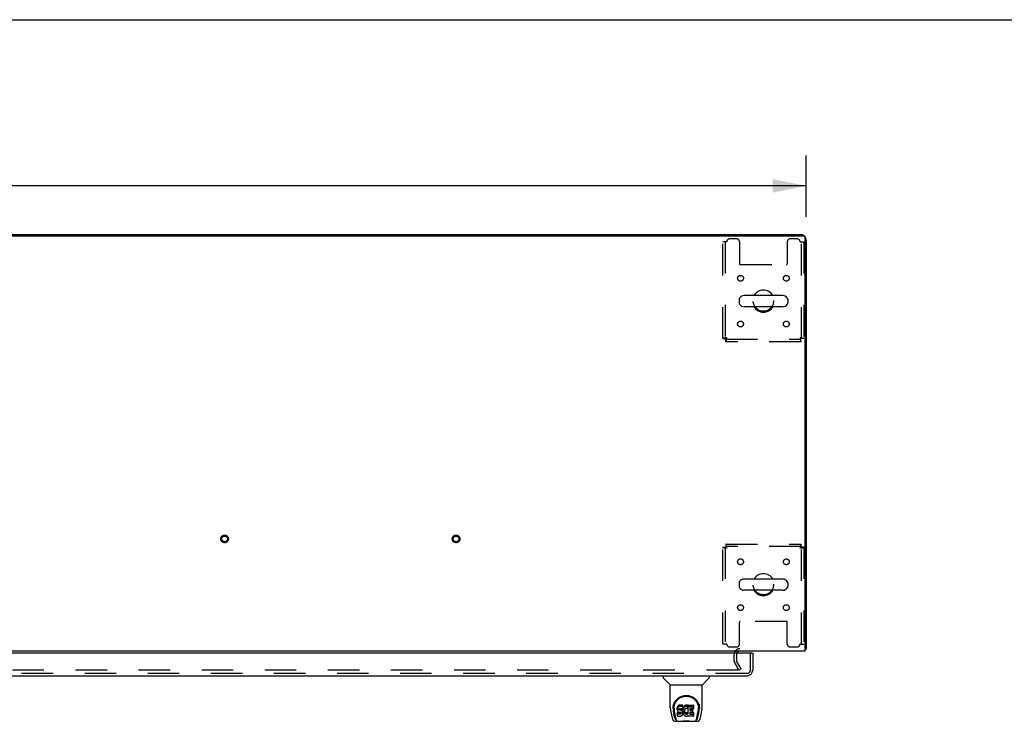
# Model space of a CAD drawing. Header units: inches. Extents: x 0 to 248, y 0 to 160.
# Tile 67 of 73: x 91 to 133, y 130 to 160. Entities that reach past the tile are written whole.
import ezdxf

# ---------------------------------------------------------------- set-up
doc = ezdxf.new("R2010")
doc.units = ezdxf.units.IN
doc.header["$LTSCALE"] = 13.627625
doc.header["$MEASUREMENT"] = 0
doc.linetypes.add('HIDDEN', pattern=[0.2, 0.1, -0.1])
doc.layers.get('0').update_dxf_attribs({"linetype": 'CONTINUOUS'})
for name, color, linetype in [('DEFAULT_2', 8, 'HIDDEN'), ('DIMENSIONS', 7, 'CONTINUOUS'), ('RIGHTHAND_DOOR_ASSEMBLY', 7, 'CONTINUOUS')]:
    doc.layers.add(name, color=color, linetype=linetype)
doc.styles.get("Standard").update_dxf_attribs({"font": 'arial.ttf'})
doc.dimstyles.new('DIMSTYLE_1', dxfattribs={"dimtxt": 1.093125, "dimasz": 1.4575, "dimexe": 0.09, "dimexo": 0.07, "dimgap": 0.0375, "dimtad": 0, "dimtih": 1, "dimtoh": 1, "dimzin": 4, "dimdsep": 46, "dimtxsty": 'Standard', "dimblk": '_FILLED', "dimblk1": '_FILLED', "dimblk2": '_FILLED', "dimcen": 0.09, "dimadec": 3, "dimazin": 1, "dimtfac": 1, "dimtdec": 3, "dimtofl": 0, "dimtmove": 0, "dimatfit": 3, "dimldrblk": '_FILLED', "dimfxl": 0, "dimtolj": 1, "dimtzin": 4, "dimarcsym": 0})

# ---------------------------------------------------------------- blocks, each defined once
blk = doc.blocks.new('_FILLED')
at = {"color": 0, "linetype": 'ByBlock'}
blk.add_solid([(0, 0), (-1, 0.2), (-1, -0.2)], dxfattribs=at)
blk = doc.blocks.new('*D1')
at = {"layer": 'DIMENSIONS', "color": 2, "linetype": 'Continuous'}
for p, q in [((47.081, 151.814), (47.081, 154.456)), ((124.831, 151.814), (124.831, 154.456)), ((47.081, 153.144), (83.5, 153.144)), ((124.831, 153.144), (88.413, 153.144))]:
    blk.add_line(p, q, dxfattribs=at)
at = {"layer": 'DIMENSIONS', "color": 2, "linetype": 'Continuous', "xscale": 1.4575, "yscale": 1.4575, "zscale": 1.4575, "rotation": 180}
blk.add_blockref('_FILLED', (47.081, 153.144), dxfattribs=at)
at = {"layer": 'DIMENSIONS', "color": 2, "linetype": 'Continuous', "xscale": 1.4575, "yscale": 1.4575, "zscale": 1.4575}
blk.add_blockref('_FILLED', (124.831, 153.144), dxfattribs=at)
at = {"layer": 'DIMENSIONS', "color": 2, "linetype": 'Continuous', "insert": (85.956, 153.69), "char_height": 1.0931, "width": 3.81984, "attachment_point": 2, "line_spacing_factor": 0.9}
blk.add_mtext('77.75', dxfattribs=at)

msp = doc.modelspace()

# ---------------------------------------------------------------- linework, layer by layer
at = {"color": 7, "linetype": 'Continuous'}
for p, q in [((0, 160.325), (247.775, 160.325)), ((54.581, 151.04), (117.331, 151.04)), ((117.331, 151.04), (117.331, 150.988)), ((121.923, 148.229), (121.923, 148.101)), ((123.809, 148.407), (122.146, 148.407)), ((124.031, 148.229), (124.031, 148.101)), ((123.809, 147.924), (122.146, 147.924)), ((123.809, 136.157), (122.146, 136.157)), ((121.923, 135.979), (121.923, 135.851)), ((124.031, 135.979), (124.031, 135.851)), ((123.809, 135.674), (122.146, 135.674)), ((124.779, 133.144), (124.831, 133.144))]:
    msp.add_line(p, q, dxfattribs=at)
at = {"color": 3, "linetype": 'Continuous'}
for p, q in [((117.331, 151.04), (124.585, 151.04)), ((47.193, 150.988), (124.719, 150.988)), ((124.779, 133.04), (124.779, 150.928)), ((124.831, 150.794), (124.831, 133.144)), ((124.779, 133.04), (47.133, 133.04))]:
    msp.add_line(p, q, dxfattribs=at)
for points in [[(124.779, 133.124), (124.781, 133.125), (124.785, 133.126), (124.789, 133.127), (124.793, 133.128), (124.797, 133.129)], [(124.797, 133.129), (124.804, 133.13), (124.807, 133.131), (124.81, 133.131), (124.813, 133.132), (124.816, 133.133), (124.819, 133.134), (124.821, 133.134), (124.823, 133.135), (124.825, 133.136), (124.827, 133.137), (124.828, 133.138), (124.829, 133.139), (124.83, 133.14), (124.831, 133.142), (124.831, 133.143), (124.831, 133.144)]]:
    msp.add_lwpolyline(points, dxfattribs=at)
for centre, radius, start, end in [((124.585, 150.794), 0.246, 50.5384, 90), ((124.719, 150.928), 0.06, 0, 90), ((124.585, 150.794), 0.246, 0, 39.4624), ((121.953, 132.898), 0.142, 90, 153.5225)]:
    msp.add_arc(centre, radius, start, end, dxfattribs=at)
at = {"color": 7, "linetype": 'Continuous'}
for centre, radius, start, end in [((122.977, 148.165), 0.475, 30.5571, 149.4429), ((122.048, 148.229), 0.125, 146.8152, 180), ((122.048, 148.101), 0.125, 180, 213.1848), ((122.146, 148.165), 0.241, 90, 146.8152), ((123.809, 148.165), 0.241, 33.1848, 90), ((123.906, 148.229), 0.125, 0, 33.1848), ((123.906, 148.101), 0.125, 326.8152, 360), ((122.146, 148.165), 0.241, 213.1848, 270), ((122.977, 148.165), 0.475, 210.5571, 329.4429), ((123.809, 148.165), 0.241, 270, 326.8152), ((122.146, 135.915), 0.241, 90, 146.8152), ((122.977, 135.915), 0.475, 30.5571, 149.4429), ((123.809, 135.915), 0.241, 33.1848, 90), ((122.048, 135.979), 0.125, 146.8152, 180), ((122.048, 135.851), 0.125, 180, 213.1848), ((122.146, 135.915), 0.241, 213.1848, 270), ((123.809, 135.915), 0.241, 270, 326.8152), ((123.906, 135.979), 0.125, 0, 33.1848), ((123.906, 135.851), 0.125, 326.8152, 360), ((122.977, 135.915), 0.475, 210.5571, 329.4429)]:
    msp.add_arc(centre, radius, start, end, dxfattribs=at)
at = {"layer": 'DEFAULT_2', "color": 8, "linetype": 'HIDDEN'}
for p, q in [((121.394, 150.728), (121.227, 150.728)), ((121.227, 146.549), (121.227, 150.728)), ((121.331, 150.728), (121.331, 146.549)), ((121.821, 150.853), (121.519, 150.853)), ((121.946, 150.728), (121.946, 149.783)), ((124.009, 150.728), (124.009, 149.783)), ((124.435, 150.853), (124.134, 150.853)), ((124.56, 150.728), (124.727, 150.728)), ((124.623, 146.549), (124.623, 150.728)), ((124.727, 150.728), (124.727, 146.549)), ((121.976, 149.753), (123.979, 149.753)), ((121.227, 146.549), (121.331, 146.549)), ((121.361, 146.519), (124.593, 146.519)), ((121.361, 146.415), (121.361, 146.519)), ((124.593, 146.415), (121.361, 146.415)), ((124.593, 146.415), (124.593, 146.519)), ((124.727, 146.549), (124.623, 146.549)), ((121.227, 137.531), (121.331, 137.531)), ((121.227, 133.353), (121.227, 137.531)), ((121.331, 137.531), (121.331, 133.353)), ((121.361, 137.665), (124.593, 137.665)), ((121.361, 137.665), (121.361, 137.561)), ((124.593, 137.561), (121.361, 137.561)), ((124.593, 137.665), (124.593, 137.561)), ((124.727, 137.531), (124.623, 137.531)), ((124.623, 133.353), (124.623, 137.531)), ((124.727, 137.531), (124.727, 133.353)), ((121.946, 133.353), (121.946, 134.298)), ((123.979, 134.328), (121.976, 134.328)), ((124.009, 133.353), (124.009, 134.298)), ((121.394, 133.353), (121.227, 133.353)), ((121.519, 133.228), (121.821, 133.228)), ((124.134, 133.228), (124.435, 133.228)), ((124.56, 133.353), (124.727, 133.353)), ((121.706, 132.898), (121.706, 132.636)), ((121.81, 132.898), (121.81, 132.636)), ((121.921, 132.228), (121.725, 132.567)), ((122.011, 132.28), (121.815, 132.619)), ((121.875, 132.228), (87.425, 132.228)), ((122.011, 132.28), (121.921, 132.228))]:
    msp.add_line(p, q, dxfattribs=at)
for points in [[(121.394, 146.582), (121.376, 146.58), (121.357, 146.578), (121.339, 146.575), (121.322, 146.573), (121.305, 146.57), (121.29, 146.568), (121.276, 146.566), (121.264, 146.563), (121.253, 146.561), (121.244, 146.559), (121.237, 146.556), (121.231, 146.554), (121.228, 146.552), (121.227, 146.549)], [(121.394, 146.582), (121.387, 146.58), (121.38, 146.578), (121.373, 146.575), (121.367, 146.573), (121.361, 146.57), (121.355, 146.568), (121.35, 146.566), (121.345, 146.563), (121.341, 146.561), (121.338, 146.559), (121.335, 146.556), (121.333, 146.554), (121.332, 146.552), (121.331, 146.549)], [(121.361, 146.519), (121.364, 146.52), (121.366, 146.521), (121.368, 146.523), (121.371, 146.525), (121.373, 146.529), (121.375, 146.533), (121.378, 146.538), (121.38, 146.543), (121.382, 146.549), (121.385, 146.555), (121.387, 146.561), (121.39, 146.568), (121.392, 146.575), (121.394, 146.582)], [(121.361, 146.415), (121.364, 146.416), (121.366, 146.419), (121.368, 146.425), (121.371, 146.432), (121.373, 146.441), (121.375, 146.452), (121.378, 146.464), (121.38, 146.478), (121.382, 146.493), (121.385, 146.51), (121.387, 146.527), (121.39, 146.545), (121.392, 146.564), (121.394, 146.582)], [(124.727, 146.549), (124.726, 146.552), (124.723, 146.554), (124.718, 146.556), (124.711, 146.559), (124.702, 146.561), (124.691, 146.563), (124.678, 146.566), (124.664, 146.568), (124.649, 146.57), (124.633, 146.573), (124.615, 146.575), (124.597, 146.578), (124.579, 146.58), (124.56, 146.582)], [(124.56, 146.582), (124.563, 146.575), (124.565, 146.568), (124.567, 146.561), (124.57, 146.555), (124.572, 146.549), (124.574, 146.543), (124.577, 146.538), (124.579, 146.533), (124.581, 146.529), (124.584, 146.525), (124.586, 146.523), (124.589, 146.521), (124.591, 146.52), (124.593, 146.519)], [(124.623, 146.549), (124.623, 146.552), (124.622, 146.554), (124.62, 146.556), (124.617, 146.559), (124.614, 146.561), (124.61, 146.563), (124.605, 146.566), (124.6, 146.568), (124.594, 146.57), (124.588, 146.573), (124.581, 146.575), (124.574, 146.578), (124.567, 146.58), (124.56, 146.582)], [(124.56, 146.582), (124.563, 146.564), (124.565, 146.545), (124.567, 146.527), (124.57, 146.51), (124.572, 146.493), (124.574, 146.478), (124.577, 146.464), (124.579, 146.452), (124.581, 146.441), (124.584, 146.432), (124.586, 146.425), (124.589, 146.419), (124.591, 146.416), (124.593, 146.415)], [(121.227, 137.531), (121.228, 137.529), (121.231, 137.527), (121.237, 137.524), (121.244, 137.522), (121.253, 137.519), (121.264, 137.517), (121.276, 137.515), (121.29, 137.512), (121.305, 137.51), (121.322, 137.508), (121.339, 137.505), (121.357, 137.503), (121.376, 137.501), (121.394, 137.498)], [(121.331, 137.531), (121.332, 137.529), (121.333, 137.527), (121.335, 137.524), (121.338, 137.522), (121.341, 137.519), (121.345, 137.517), (121.35, 137.515), (121.355, 137.512), (121.361, 137.51), (121.367, 137.508), (121.373, 137.505), (121.38, 137.503), (121.387, 137.501), (121.394, 137.498)], [(121.394, 137.498), (121.392, 137.517), (121.39, 137.535), (121.387, 137.553), (121.385, 137.571), (121.382, 137.587), (121.38, 137.602), (121.378, 137.616), (121.375, 137.629), (121.373, 137.64), (121.371, 137.649), (121.368, 137.656), (121.366, 137.661), (121.364, 137.664), (121.361, 137.665)], [(121.394, 137.498), (121.392, 137.505), (121.39, 137.512), (121.387, 137.519), (121.385, 137.526), (121.382, 137.532), (121.38, 137.538), (121.378, 137.543), (121.375, 137.547), (121.373, 137.552), (121.371, 137.555), (121.368, 137.558), (121.366, 137.56), (121.364, 137.561), (121.361, 137.561)], [(124.593, 137.665), (124.591, 137.664), (124.589, 137.661), (124.586, 137.656), (124.584, 137.649), (124.581, 137.64), (124.579, 137.629), (124.577, 137.616), (124.574, 137.602), (124.572, 137.587), (124.57, 137.571), (124.567, 137.553), (124.565, 137.535), (124.563, 137.517), (124.56, 137.498)], [(124.593, 137.561), (124.591, 137.561), (124.589, 137.56), (124.586, 137.558), (124.584, 137.555), (124.581, 137.552), (124.579, 137.547), (124.577, 137.543), (124.574, 137.538), (124.572, 137.532), (124.57, 137.526), (124.567, 137.519), (124.565, 137.512), (124.563, 137.505), (124.56, 137.498)], [(124.56, 137.498), (124.579, 137.501), (124.597, 137.503), (124.615, 137.505), (124.633, 137.508), (124.649, 137.51), (124.664, 137.512), (124.678, 137.515), (124.691, 137.517), (124.702, 137.519), (124.711, 137.522), (124.718, 137.524), (124.723, 137.527), (124.726, 137.529), (124.727, 137.531)], [(124.56, 137.498), (124.567, 137.501), (124.574, 137.503), (124.581, 137.505), (124.588, 137.508), (124.594, 137.51), (124.6, 137.512), (124.605, 137.515), (124.61, 137.517), (124.614, 137.519), (124.617, 137.522), (124.62, 137.524), (124.622, 137.527), (124.623, 137.529), (124.623, 137.531)], [(121.895, 132.245), (121.895, 132.243), (121.894, 132.241), (121.894, 132.239), (121.893, 132.238), (121.892, 132.236), (121.89, 132.234), (121.889, 132.233), (121.887, 132.232), (121.885, 132.23), (121.883, 132.229), (121.881, 132.229), (121.879, 132.228), (121.877, 132.228), (121.875, 132.228)], [(121.893, 132.253), (121.894, 132.251), (121.894, 132.249), (121.895, 132.247), (121.895, 132.245), (121.895, 132.245)]]:
    msp.add_lwpolyline(points, dxfattribs=at)
for centre, radius in [((121.988, 149.155), 0.125), ((123.967, 149.155), 0.125), ((122.977, 148.165), 0.438), ((121.988, 147.176), 0.125), ((123.967, 147.176), 0.125), ((99.699, 137.894), 0.164), ((99.699, 137.894), 0.124), ((109.699, 137.894), 0.164), ((109.699, 137.894), 0.124), ((121.988, 136.905), 0.125), ((123.967, 136.905), 0.125), ((122.977, 135.915), 0.438), ((121.988, 134.926), 0.125), ((123.967, 134.926), 0.125)]:
    msp.add_circle(centre, radius, dxfattribs=at)
for centre, radius, start, end in [((121.519, 150.728), 0.125, 90, 180), ((121.821, 150.728), 0.125, 0, 90), ((124.134, 150.728), 0.125, 90, 180), ((124.435, 150.728), 0.125, 0, 90), ((121.976, 149.783), 0.03, 180, 270), ((123.979, 149.783), 0.03, 270, 360), ((121.976, 134.298), 0.03, 90, 180), ((123.979, 134.298), 0.03, 0, 90), ((121.519, 133.353), 0.125, 180, 270), ((121.821, 133.353), 0.125, 270, 360), ((124.134, 133.353), 0.125, 180, 270), ((124.435, 133.353), 0.125, 270, 360), ((121.953, 132.898), 0.246, 90, 180), ((121.953, 132.898), 0.142, 153.5225, 180), ((121.843, 132.636), 0.137, 180, 210), ((121.843, 132.636), 0.033, 180, 210)]:
    msp.add_arc(centre, radius, start, end, dxfattribs=at)
at = {"layer": 'RIGHTHAND_DOOR_ASSEMBLY', "color": 3, "linetype": 'Continuous'}
for p, q in [((122.457, 132.961), (86.623, 132.961)), ((122.519, 132.961), (122.519, 132.229)), ((86.578, 131.982), (122.272, 131.982))]:
    msp.add_line(p, q, dxfattribs=at)
at = {"layer": 'RIGHTHAND_DOOR_ASSEMBLY', "color": 8, "linetype": 'HIDDEN'}
for p, q in [((122.415, 132.229), (122.415, 132.961)), ((122.272, 132.086), (86.578, 132.086))]:
    msp.add_line(p, q, dxfattribs=at)
at = {"layer": 'RIGHTHAND_DOOR_ASSEMBLY', "color": 7, "linetype": 'Continuous'}
for p, q in [((122.457, 132.961), (122.519, 132.961)), ((118.64, 131.982), (118.64, 131.92)), ((118.949, 131.594), (118.651, 131.892)), ((120.339, 131.594), (120.636, 131.892)), ((120.648, 131.982), (120.648, 131.92)), ((118.955, 131.589), (120.333, 131.589)), ((118.955, 130.617), (118.955, 131.589)), ((120.333, 130.617), (120.333, 131.589)), ((119.08, 130.648), (119.079, 130.585)), ((119.259, 130.62), (119.258, 130.596)), ((119.265, 130.644), (119.259, 130.62)), ((119.259, 130.553), (119.259, 130.62)), ((119.274, 130.666), (119.265, 130.644)), ((119.265, 130.577), (119.265, 130.644)), ((119.274, 130.599), (119.265, 130.577)), ((119.288, 130.686), (119.274, 130.666)), ((119.274, 130.599), (119.274, 130.666)), ((119.288, 130.619), (119.274, 130.599)), ((119.296, 130.694), (119.288, 130.686)), ((119.288, 130.619), (119.288, 130.686)), ((119.296, 130.627), (119.288, 130.619)), ((119.306, 130.7), (119.296, 130.694)), ((119.296, 130.627), (119.296, 130.694)), ((119.306, 130.633), (119.296, 130.627)), ((119.327, 130.71), (119.306, 130.7)), ((119.306, 130.633), (119.306, 130.7)), ((119.327, 130.643), (119.306, 130.633)), ((119.351, 130.717), (119.327, 130.71)), ((119.327, 130.643), (119.327, 130.71)), ((119.351, 130.65), (119.327, 130.643)), ((119.49, 130.717), (119.351, 130.717)), ((119.351, 130.65), (119.351, 130.717)), ((119.49, 130.65), (119.351, 130.65)), ((119.492, 130.674), (119.49, 130.717)), ((119.49, 130.65), (119.49, 130.717)), ((119.492, 130.608), (119.49, 130.65)), ((119.491, 130.584), (119.492, 130.608)), ((119.492, 130.608), (119.492, 130.674)), ((119.513, 130.617), (119.505, 130.597)), ((119.524, 130.637), (119.513, 130.617)), ((119.513, 130.55), (119.513, 130.617)), ((119.537, 130.655), (119.524, 130.637)), ((119.524, 130.57), (119.524, 130.637)), ((119.552, 130.672), (119.537, 130.655)), ((119.537, 130.588), (119.537, 130.655)), ((119.552, 130.605), (119.537, 130.588)), ((119.568, 130.687), (119.552, 130.672)), ((119.552, 130.605), (119.552, 130.672)), ((119.568, 130.62), (119.552, 130.605)), ((119.586, 130.7), (119.568, 130.687)), ((119.568, 130.62), (119.568, 130.687)), ((119.586, 130.633), (119.568, 130.62)), ((119.607, 130.709), (119.586, 130.7)), ((119.586, 130.633), (119.586, 130.7)), ((119.607, 130.642), (119.586, 130.633)), ((119.628, 130.714), (119.607, 130.709)), ((119.607, 130.642), (119.607, 130.709)), ((119.628, 130.647), (119.607, 130.642)), ((119.65, 130.716), (119.628, 130.714)), ((119.628, 130.647), (119.628, 130.714)), ((119.65, 130.649), (119.628, 130.647)), ((119.65, 130.716), (119.673, 130.715)), ((119.65, 130.649), (119.65, 130.716)), ((119.673, 130.649), (119.65, 130.649)), ((119.684, 130.714), (119.673, 130.715)), ((119.673, 130.649), (119.673, 130.715)), ((119.684, 130.647), (119.673, 130.649)), ((119.695, 130.71), (119.684, 130.714)), ((119.684, 130.647), (119.684, 130.714)), ((119.695, 130.644), (119.684, 130.647)), ((119.715, 130.626), (119.689, 130.558)), ((119.713, 130.698), (119.695, 130.71)), ((119.695, 130.644), (119.695, 130.71)), ((119.713, 130.631), (119.695, 130.644)), ((119.713, 130.698), (119.713, 130.631)), ((119.715, 130.695), (119.715, 130.631)), ((119.724, 130.715), (119.96, 130.715)), ((119.724, 130.323), (119.724, 130.715)), ((119.724, 130.648), (119.96, 130.648)), ((119.965, 130.57), (119.965, 130.711)), ((120.208, 130.648), (120.209, 130.585)), ((118.97, 130.474), (119.035, 130.168)), ((119.073, 130.562), (119.073, 130.562)), ((119.142, 130.196), (119.089, 130.466)), ((119.117, 130.575), (119.117, 130.551)), ((119.126, 130.454), (119.183, 130.161)), ((119.258, 130.53), (119.258, 130.596)), ((119.259, 130.553), (119.258, 130.53)), ((119.258, 130.53), (119.258, 130.506)), ((119.258, 130.506), (119.262, 130.482)), ((119.265, 130.577), (119.259, 130.553)), ((119.26, 130.244), (119.26, 130.386)), ((119.262, 130.482), (119.271, 130.46)), ((119.324, 130.391), (119.265, 130.39)), ((119.265, 130.323), (119.265, 130.39)), ((119.324, 130.324), (119.265, 130.323)), ((119.265, 130.239), (119.409, 130.239)), ((119.271, 130.46), (119.284, 130.44)), ((119.284, 130.44), (119.3, 130.423)), ((119.3, 130.423), (119.32, 130.409)), ((119.32, 130.409), (119.331, 130.405)), ((119.385, 130.391), (119.324, 130.391)), ((119.324, 130.324), (119.324, 130.391)), ((119.385, 130.324), (119.324, 130.324)), ((119.329, 130.533), (119.331, 130.548)), ((119.329, 130.51), (119.329, 130.533)), ((119.329, 130.518), (119.329, 130.533)), ((119.329, 130.51), (119.329, 130.518)), ((119.332, 130.503), (119.329, 130.51)), ((119.331, 130.548), (119.335, 130.555)), ((119.331, 130.405), (119.343, 130.403)), ((119.332, 130.503), (119.332, 130.548)), ((119.336, 130.497), (119.332, 130.503)), ((119.335, 130.555), (119.34, 130.56)), ((119.336, 130.497), (119.336, 130.556)), ((119.342, 130.493), (119.336, 130.497)), ((119.34, 130.56), (119.355, 130.564)), ((119.357, 130.556), (119.342, 130.56)), ((119.342, 130.56), (119.342, 130.56)), ((119.342, 130.493), (119.342, 130.56)), ((119.357, 130.489), (119.342, 130.493)), ((119.343, 130.403), (119.39, 130.403)), ((119.355, 130.564), (119.37, 130.565)), ((119.381, 130.556), (119.357, 130.556)), ((119.357, 130.489), (119.357, 130.556)), ((119.381, 130.49), (119.357, 130.489)), ((119.37, 130.565), (119.482, 130.565)), ((119.405, 130.555), (119.381, 130.556)), ((119.381, 130.49), (119.381, 130.556)), ((119.405, 130.488), (119.381, 130.49)), ((119.4, 130.392), (119.385, 130.391)), ((119.385, 130.324), (119.385, 130.391)), ((119.4, 130.325), (119.385, 130.324)), ((119.39, 130.403), (119.398, 130.402)), ((119.398, 130.402), (119.405, 130.4)), ((119.406, 130.395), (119.4, 130.392)), ((119.4, 130.325), (119.4, 130.392)), ((119.406, 130.329), (119.4, 130.325)), ((119.428, 130.55), (119.405, 130.555)), ((119.405, 130.488), (119.405, 130.555)), ((119.428, 130.483), (119.405, 130.488)), ((119.405, 130.4), (119.411, 130.395)), ((119.408, 130.397), (119.406, 130.395)), ((119.406, 130.329), (119.406, 130.395)), ((119.412, 130.334), (119.406, 130.329)), ((119.409, 130.239), (119.421, 130.241)), ((119.411, 130.395), (119.416, 130.389)), ((119.412, 130.334), (119.412, 130.394)), ((119.421, 130.346), (119.412, 130.334)), ((119.416, 130.389), (119.422, 130.376)), ((119.421, 130.346), (119.421, 130.377)), ((119.424, 130.353), (119.421, 130.346)), ((119.421, 130.241), (119.432, 130.245)), ((119.422, 130.376), (119.425, 130.36)), ((119.424, 130.353), (119.424, 130.365)), ((119.425, 130.36), (119.424, 130.353)), ((119.439, 130.545), (119.428, 130.55)), ((119.428, 130.483), (119.428, 130.55)), ((119.439, 130.478), (119.428, 130.483)), ((119.432, 130.245), (119.452, 130.258)), ((119.449, 130.538), (119.439, 130.545)), ((119.439, 130.478), (119.439, 130.545)), ((119.449, 130.472), (119.439, 130.478)), ((119.466, 130.522), (119.449, 130.538)), ((119.449, 130.472), (119.449, 130.538)), ((119.466, 130.455), (119.449, 130.472)), ((119.452, 130.258), (119.469, 130.275)), ((119.479, 130.502), (119.466, 130.522)), ((119.466, 130.455), (119.466, 130.522)), ((119.479, 130.435), (119.466, 130.455)), ((119.469, 130.275), (119.476, 130.285)), ((119.476, 130.285), (119.481, 130.296)), ((119.489, 130.479), (119.479, 130.502)), ((119.479, 130.435), (119.479, 130.502)), ((119.489, 130.413), (119.479, 130.435)), ((119.481, 130.296), (119.49, 130.318)), ((119.482, 130.565), (119.488, 130.566)), ((119.488, 130.566), (119.49, 130.571)), ((119.49, 130.475), (119.489, 130.479)), ((119.489, 130.413), (119.489, 130.479)), ((119.495, 130.389), (119.489, 130.413)), ((119.49, 130.571), (119.491, 130.584)), ((119.494, 130.553), (119.49, 130.509)), ((119.49, 130.442), (119.49, 130.509)), ((119.494, 130.486), (119.49, 130.442)), ((119.49, 130.442), (119.491, 130.42)), ((119.49, 130.318), (119.496, 130.342)), ((119.491, 130.42), (119.494, 130.398)), ((119.499, 130.575), (119.494, 130.553)), ((119.494, 130.486), (119.494, 130.553)), ((119.499, 130.508), (119.494, 130.486)), ((119.494, 130.398), (119.498, 130.376)), ((119.498, 130.366), (119.495, 130.389)), ((119.496, 130.342), (119.498, 130.366)), ((119.498, 130.366), (119.498, 130.38)), ((119.498, 130.376), (119.505, 130.355)), ((119.505, 130.597), (119.499, 130.575)), ((119.499, 130.508), (119.499, 130.575)), ((119.505, 130.53), (119.499, 130.508)), ((119.505, 130.53), (119.505, 130.597)), ((119.513, 130.55), (119.505, 130.53)), ((119.505, 130.355), (119.527, 130.316)), ((119.524, 130.57), (119.513, 130.55)), ((119.537, 130.588), (119.524, 130.57)), ((119.527, 130.316), (119.539, 130.297)), ((119.539, 130.297), (119.554, 130.28)), ((119.554, 130.28), (119.571, 130.265)), ((119.56, 130.458), (119.559, 130.431)), ((119.559, 130.431), (119.561, 130.418)), ((119.563, 130.485), (119.56, 130.458)), ((119.561, 130.418), (119.561, 130.458)), ((119.561, 130.418), (119.564, 130.405)), ((119.562, 130.477), (119.564, 130.472)), ((119.567, 130.497), (119.563, 130.485)), ((119.564, 130.472), (119.574, 130.447)), ((119.564, 130.405), (119.564, 130.472)), ((119.564, 130.405), (119.574, 130.38)), ((119.573, 130.509), (119.567, 130.497)), ((119.571, 130.265), (119.588, 130.252)), ((119.587, 130.532), (119.573, 130.509)), ((119.574, 130.447), (119.587, 130.424)), ((119.574, 130.38), (119.574, 130.447)), ((119.574, 130.38), (119.587, 130.357)), ((119.595, 130.543), (119.587, 130.532)), ((119.587, 130.424), (119.596, 130.414)), ((119.587, 130.357), (119.587, 130.424)), ((119.587, 130.357), (119.596, 130.347)), ((119.588, 130.252), (119.598, 130.247)), ((119.606, 130.55), (119.595, 130.543)), ((119.596, 130.414), (119.606, 130.405)), ((119.596, 130.347), (119.596, 130.414)), ((119.596, 130.347), (119.606, 130.338)), ((119.598, 130.247), (119.609, 130.243)), ((119.631, 130.561), (119.606, 130.55)), ((119.606, 130.405), (119.617, 130.397)), ((119.606, 130.338), (119.606, 130.405)), ((119.606, 130.338), (119.617, 130.331)), ((119.609, 130.243), (119.63, 130.237)), ((119.617, 130.397), (119.63, 130.393)), ((119.617, 130.331), (119.617, 130.397)), ((119.617, 130.331), (119.63, 130.326)), ((119.63, 130.393), (119.643, 130.39)), ((119.63, 130.326), (119.63, 130.393)), ((119.63, 130.326), (119.643, 130.323)), ((119.63, 130.237), (119.652, 130.235)), ((119.644, 130.564), (119.631, 130.561)), ((119.643, 130.39), (119.656, 130.39)), ((119.643, 130.323), (119.643, 130.39)), ((119.643, 130.323), (119.656, 130.323)), ((119.657, 130.564), (119.644, 130.564)), ((119.652, 130.235), (119.674, 130.238)), ((119.656, 130.39), (119.669, 130.392)), ((119.656, 130.323), (119.656, 130.39)), ((119.656, 130.323), (119.669, 130.325)), ((119.67, 130.561), (119.657, 130.564)), ((119.669, 130.392), (119.682, 130.396)), ((119.669, 130.325), (119.669, 130.392)), ((119.669, 130.325), (119.682, 130.329)), ((119.683, 130.556), (119.67, 130.561)), ((119.674, 130.238), (119.696, 130.245)), ((119.682, 130.396), (119.694, 130.401)), ((119.682, 130.329), (119.682, 130.396)), ((119.682, 130.329), (119.694, 130.334)), ((119.694, 130.401), (119.705, 130.409)), ((119.694, 130.334), (119.694, 130.401)), ((119.694, 130.334), (119.705, 130.342)), ((119.696, 130.245), (119.715, 130.256)), ((119.705, 130.409), (119.705, 130.342)), ((119.712, 130.408), (119.724, 130.39)), ((119.712, 130.341), (119.724, 130.323)), ((119.725, 130.256), (119.715, 130.256)), ((119.715, 130.256), (119.715, 130.256)), ((119.725, 130.244), (119.725, 130.256)), ((119.961, 130.239), (119.73, 130.239)), ((119.794, 130.561), (119.794, 130.493)), ((119.795, 130.402), (119.795, 130.325)), ((119.96, 130.565), (119.798, 130.565)), ((119.798, 130.555), (119.929, 130.555)), ((119.798, 130.489), (119.929, 130.489)), ((119.929, 130.407), (119.799, 130.407)), ((119.799, 130.387), (119.961, 130.387)), ((119.799, 130.32), (119.961, 130.32)), ((119.934, 130.411), (119.934, 130.551)), ((119.965, 130.244), (119.965, 130.382)), ((120.104, 130.161), (120.161, 130.451)), ((120.145, 130.196), (120.198, 130.466)), ((120.161, 130.451), (120.162, 130.455)), ((120.215, 130.562), (120.215, 130.562)), ((120.253, 130.168), (120.318, 130.474)), ((119.159, 130.014), (120.128, 130.014)), ((119.194, 130.092), (119.201, 130.092)), ((119.199, 130.097), (119.203, 130.087)), ((119.203, 130.086), (119.203, 130.087)), ((119.246, 130.014), (119.239, 130.014)), ((119.246, 130.014), (119.244, 130.014)), ((120.043, 130.014), (120.042, 130.014)), ((120.084, 130.086), (120.085, 130.087)), ((120.085, 130.087), (120.088, 130.097)), ((120.087, 130.092), (120.094, 130.092))]:
    msp.add_line(p, q, dxfattribs=at)
for points in [[(119.073, 130.575), (119.076, 130.616), (119.082, 130.666), (119.093, 130.713), (119.107, 130.757), (119.124, 130.799), (119.144, 130.838), (119.167, 130.875), (119.192, 130.91), (119.219, 130.943), (119.248, 130.973), (119.28, 131.001), (119.314, 131.027), (119.349, 131.051), (119.387, 131.071), (119.427, 131.089), (119.468, 131.105), (119.511, 131.117), (119.554, 131.125), (119.599, 131.131), (119.644, 131.132), (119.689, 131.131), (119.734, 131.125), (119.778, 131.116), (119.82, 131.104), (119.862, 131.089), (119.901, 131.071), (119.939, 131.05), (119.975, 131.027), (120.008, 131.001), (120.04, 130.973), (120.069, 130.942), (120.096, 130.909), (120.121, 130.874), (120.144, 130.837), (120.163, 130.798), (120.18, 130.756), (120.195, 130.712), (120.205, 130.665), (120.212, 130.615), (120.214, 130.575)], [(119.117, 130.575), (119.117, 130.595), (119.119, 130.619), (119.121, 130.643), (119.125, 130.667), (119.13, 130.691), (119.135, 130.714), (119.142, 130.736), (119.15, 130.758), (119.159, 130.78), (119.168, 130.801), (119.178, 130.821), (119.189, 130.841), (119.201, 130.86), (119.213, 130.878), (119.226, 130.895), (119.239, 130.912), (119.252, 130.928), (119.266, 130.943), (119.281, 130.957), (119.295, 130.97), (119.31, 130.983), (119.326, 130.995), (119.341, 131.006), (119.357, 131.017), (119.372, 131.026), (119.388, 131.036), (119.404, 131.044), (119.42, 131.052), (119.436, 131.059), (119.452, 131.066), (119.468, 131.071), (119.484, 131.077), (119.5, 131.082), (119.516, 131.086), (119.532, 131.09), (119.547, 131.093), (119.563, 131.096), (119.579, 131.098), (119.595, 131.1), (119.611, 131.101), (119.627, 131.101), (119.643, 131.102), (119.659, 131.102), (119.675, 131.101), (119.691, 131.1), (119.707, 131.098), (119.723, 131.096), (119.739, 131.093), (119.755, 131.09), (119.771, 131.086), (119.787, 131.082), (119.803, 131.077), (119.819, 131.072), (119.835, 131.066), (119.851, 131.059), (119.867, 131.052), (119.883, 131.044), (119.899, 131.036), (119.914, 131.027), (119.93, 131.017), (119.946, 131.007), (119.961, 130.996), (119.976, 130.984), (119.991, 130.971), (120.006, 130.957), (120.02, 130.943), (120.035, 130.928), (120.048, 130.912), (120.062, 130.896), (120.074, 130.878), (120.087, 130.86), (120.098, 130.841), (120.109, 130.822), (120.119, 130.801), (120.129, 130.78), (120.137, 130.759), (120.145, 130.737), (120.152, 130.714), (120.158, 130.691), (120.162, 130.667), (120.166, 130.643), (120.169, 130.619), (120.17, 130.595), (120.171, 130.575)], [(118.955, 130.617), (118.956, 130.584), (118.959, 130.544), (118.964, 130.504), (118.97, 130.474)], [(120.318, 130.474), (120.323, 130.504), (120.329, 130.544), (120.332, 130.584), (120.333, 130.617)], [(119.073, 130.562), (119.073, 130.567), (119.073, 130.575)], [(119.117, 130.552), (119.117, 130.535), (119.119, 130.507), (119.122, 130.479), (119.126, 130.454)], [(119.265, 130.39), (119.264, 130.39), (119.264, 130.39), (119.263, 130.39), (119.263, 130.39), (119.262, 130.389), (119.262, 130.389), (119.262, 130.389), (119.261, 130.389), (119.261, 130.388), (119.261, 130.388), (119.261, 130.387), (119.26, 130.387), (119.26, 130.386), (119.26, 130.386)], [(119.265, 130.323), (119.264, 130.323), (119.264, 130.323), (119.263, 130.323), (119.263, 130.323), (119.262, 130.323), (119.262, 130.322), (119.262, 130.322), (119.261, 130.322), (119.261, 130.321), (119.261, 130.321), (119.261, 130.32), (119.26, 130.32), (119.26, 130.319), (119.26, 130.319)], [(120.162, 130.455), (120.162, 130.458), (120.163, 130.461), (120.163, 130.464), (120.164, 130.467), (120.164, 130.47), (120.165, 130.473), (120.165, 130.476), (120.166, 130.48), (120.166, 130.484), (120.167, 130.487), (120.167, 130.491), (120.168, 130.495), (120.168, 130.499), (120.168, 130.503), (120.169, 130.507), (120.169, 130.511), (120.169, 130.516), (120.17, 130.52), (120.17, 130.525), (120.17, 130.529), (120.17, 130.534), (120.171, 130.539), (120.171, 130.544), (120.171, 130.549), (120.171, 130.575)], [(120.214, 130.575), (120.215, 130.567), (120.215, 130.562)], [(119.035, 130.168), (119.038, 130.155), (119.043, 130.137), (119.048, 130.12), (119.053, 130.105), (119.059, 130.091), (119.064, 130.079), (119.071, 130.068), (119.078, 130.057), (119.086, 130.047), (119.095, 130.038), (119.106, 130.031), (119.117, 130.024), (119.129, 130.019), (119.142, 130.015), (119.156, 130.014), (119.159, 130.014)], [(119.183, 130.161), (119.186, 130.149), (119.189, 130.135), (119.192, 130.122), (119.196, 130.109), (119.199, 130.097)], [(119.203, 130.086), (119.208, 130.074), (119.215, 130.061), (119.221, 130.051), (119.228, 130.041), (119.235, 130.033), (119.243, 130.026), (119.252, 130.021), (119.262, 130.017), (119.272, 130.014), (119.28, 130.014)], [(119.36, 130.014), (119.381, 130.014), (119.403, 130.016), (119.426, 130.018), (119.451, 130.021), (119.477, 130.024), (119.503, 130.026), (119.531, 130.029), (119.559, 130.031), (119.588, 130.033), (119.617, 130.034), (119.646, 130.035), (119.675, 130.034), (119.705, 130.033), (119.733, 130.031), (119.761, 130.029), (119.788, 130.026), (119.814, 130.023), (119.839, 130.02), (119.863, 130.018), (119.886, 130.016), (119.907, 130.014), (119.927, 130.014)], [(119.36, 130.014), (119.382, 130.014), (119.409, 130.016), (119.437, 130.018), (119.465, 130.021), (119.494, 130.024), (119.523, 130.027), (119.552, 130.029), (119.582, 130.031), (119.613, 130.032), (119.643, 130.033), (119.674, 130.032), (119.704, 130.031), (119.734, 130.029), (119.764, 130.027), (119.793, 130.024), (119.851, 130.018)], [(119.851, 130.018), (119.878, 130.016), (119.905, 130.014), (119.927, 130.014)], [(120.008, 130.014), (120.016, 130.014), (120.026, 130.017), (120.035, 130.021), (120.044, 130.026), (120.053, 130.033), (120.06, 130.041), (120.067, 130.051), (120.073, 130.061), (120.079, 130.074), (120.084, 130.086)], [(120.088, 130.097), (120.092, 130.109), (120.096, 130.122), (120.099, 130.135), (120.102, 130.149), (120.104, 130.161)], [(120.128, 130.014), (120.131, 130.014), (120.144, 130.015), (120.157, 130.018), (120.17, 130.024), (120.181, 130.03), (120.192, 130.038), (120.201, 130.047), (120.209, 130.057), (120.216, 130.067), (120.223, 130.079), (120.229, 130.091), (120.235, 130.105), (120.24, 130.12), (120.245, 130.137), (120.25, 130.155), (120.253, 130.168)]]:
    msp.add_lwpolyline(points, dxfattribs=at)
at = {"layer": 'RIGHTHAND_DOOR_ASSEMBLY', "color": 3, "linetype": 'Continuous'}
for centre, radius, start, end in [((122.457, 132.941), 0.02, 0, 90), ((122.272, 132.229), 0.246, 270, 360)]:
    msp.add_arc(centre, radius, start, end, dxfattribs=at)
at = {"layer": 'RIGHTHAND_DOOR_ASSEMBLY', "color": 7, "linetype": 'Continuous'}
for centre, radius, start, end in [((118.679, 131.92), 0.0394, 180, 225), ((120.608, 131.92), 0.0394, 315, 360), ((118.963, 131.608), 0.0197, 225, 262.5), ((120.325, 131.608), 0.0197, 277.5, 315)]:
    msp.add_arc(centre, radius, start, end, dxfattribs=at)
at = {"layer": 'RIGHTHAND_DOOR_ASSEMBLY', "color": 8, "linetype": 'HIDDEN'}
msp.add_arc((122.272, 132.229), 0.142, 270, 360, dxfattribs=at)
at = {"layer": 'RIGHTHAND_DOOR_ASSEMBLY', "color": 7, "linetype": 'Continuous'}
for centre, major_axis, ratio, start_param, end_param in [((119.644, 130.575), (0, 0.565), 0.999848, 1.137008, 1.76365), ((119.711, 130.695), (0, 0.00448), 1, -1.566905, -0.665444), ((119.711, 130.628), (0, 0.00448), 1, 4.345898, 5.617742), ((119.96, 130.711), (0.00448, 0), 1, 0, 1.570796), ((119.96, 130.644), (0.00448, 0), 1, 0, 1.570796), ((119.644, 130.575), (0, 0.565), 0.999848, 4.519536, 5.145564), ((119.2, 130.447), (0.007, 0.354), 0.213027, -3.923008, -3.13761), ((119.265, 130.244), (0.00483, 0), 1, -3.141593, -1.570796), ((119.684, 130.56), (0, 0.00448), 1, -3.557718, -1.937287), ((119.708, 130.405), (0.00448, 0), 1, 1.570796, 2.222579), ((119.708, 130.338), (0.00448, 0), 1, 1.570796, 2.222579), ((119.708, 130.405), (0, 0.00448), 1, -0.975826, 0), ((119.708, 130.338), (0, 0.00448), 1, -0.975826, 0), ((119.73, 130.244), (0, 0.00448), 1, 1.570796, 3.141593), ((119.798, 130.561), (0.00448, 0), 1, 1.570796, 3.141593), ((119.798, 130.56), (0.00448, 0), 1, -2.747552, -2.072978), ((119.798, 130.493), (0.00448, 0), 1, -3.141593, -1.570796), ((119.799, 130.402), (0.00448, 0), 1, 1.570796, 3.141593), ((119.799, 130.391), (0.00448, 0), 1, -3.141593, -1.570796), ((119.799, 130.325), (0.00448, 0), 1, -3.141593, -1.570796), ((119.798, 130.56), (0, 0.00448), 1, -3.643774, -3.141593), ((119.929, 130.551), (0.00448, 0), 1, 0, 1.570796), ((119.929, 130.484), (0.00448, 0), 1, 0, 1.570796), ((119.929, 130.411), (0.00448, 0), 1, -1.570796, 0), ((119.96, 130.57), (0.00448, 0), 1, -1.570796, 0), ((119.961, 130.382), (0.00448, 0), 1, 0, 1.570796), ((119.961, 130.316), (0.00448, 0), 1, 0, 1.570796), ((119.961, 130.244), (0.00448, 0), 1, -1.570796, 0), ((120.088, 130.447), (-0.007, 0.354), 0.213027, -3.145575, -2.360177)]:
    msp.add_ellipse(centre, major_axis=major_axis, ratio=ratio, start_param=start_param, end_param=end_param, dxfattribs=at)

# ---------------------------------------------------------------- dimensions: what is measured, and where the dimension line sits
at = {"layer": 'DIMENSIONS', "color": 2, "linetype": 'Continuous'}
dim = msp.add_linear_dim(base=(47.081, 153.144), p1=(124.831, 151.744), p2=(47.081, 151.744), angle=180, dimstyle='DIMSTYLE_1', dxfattribs=at)
dim.commit()
dim.dimension.update_dxf_attribs({"geometry": '*D1', "text_midpoint": (85.96, 153.13), "dimtype": 160})

doc.saveas('drawing.dxf')
